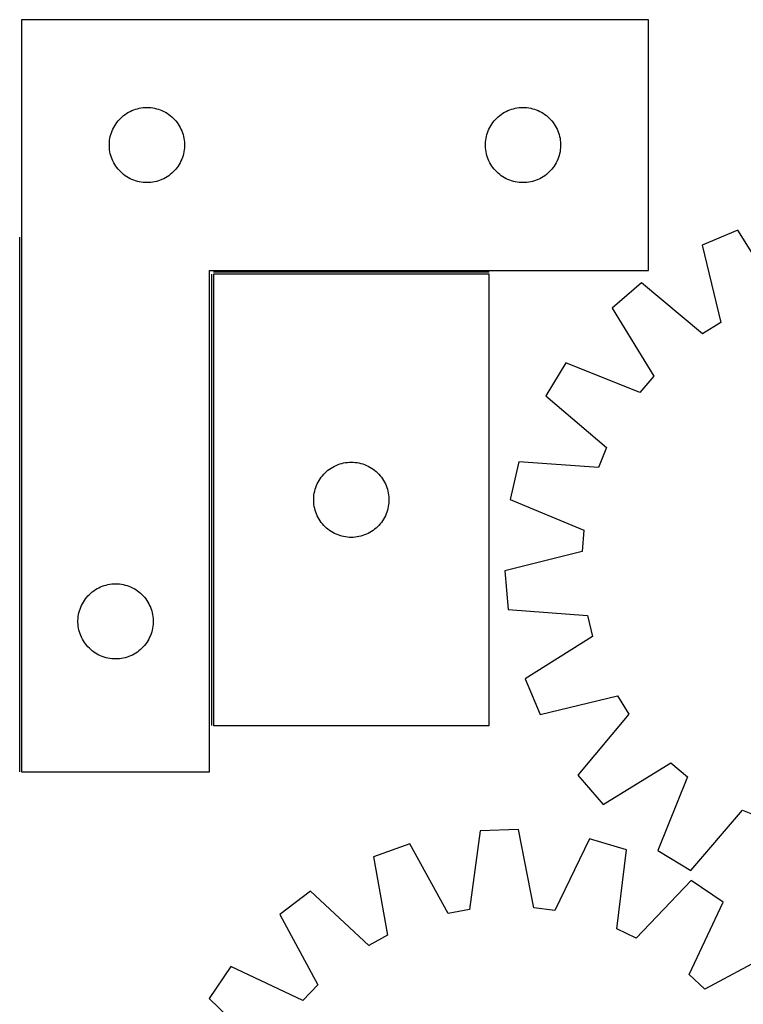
# Model space of a CAD drawing. Header units: millimetres. Extents: x 7 to 1493, y 7 to 2993.
# Tile 14 of 15: x 871 to 1160, y 2600 to 2993. Entities that reach past the tile are written whole.
import ezdxf

# ---------------------------------------------------------------- set-up
doc = ezdxf.new("R2010")
doc.units = ezdxf.units.MM
doc.layers.add('COMMON', color=5, linetype='CONTINUOUS', true_color=0x0000ff)
doc.layers.add('CUT', color=7, linetype='CONTINUOUS', true_color=0x000000)

msp = doc.modelspace()

# ---------------------------------------------------------------- linework, layer by layer
at = {"layer": 'COMMON'}
for p, q in [((870.896566, 2692.8218), (870.896566, 2906.022736)), ((947.396566, 2891.321799), (947.396566, 2711.321799)), ((1058.146567, 2892.0718), (948.146567, 2892.0718))]:
    msp.add_line(p, q, dxfattribs=at)
at = {"layer": 'CUT'}
for p, q in [((871.646566, 2992.8218), (871.646566, 2692.8218)), ((1121.646566, 2992.8218), (871.646566, 2992.8218)), ((1121.646566, 2892.8218), (1121.646566, 2992.8218)), ((917.084844, 2957.111331), (917.826499, 2957.327216)), ((917.826499, 2957.327216), (918.578285, 2957.504635)), ((918.578285, 2957.504635), (919.338208, 2957.643119)), ((919.338208, 2957.643119), (920.104251, 2957.742298)), ((920.104251, 2957.742298), (920.874385, 2957.801912)), ((920.874385, 2957.801912), (921.646566, 2957.8218)), ((921.646566, 2957.8218), (922.418748, 2957.801912)), ((922.418748, 2957.801912), (923.188881, 2957.742298)), ((923.188881, 2957.742298), (923.954925, 2957.643119)), ((923.954925, 2957.643119), (924.714847, 2957.504635)), ((924.714847, 2957.504635), (925.466633, 2957.327216)), ((925.466633, 2957.327216), (926.208289, 2957.111331)), ((1067.084844, 2957.111331), (1067.826499, 2957.327216)), ((1067.826499, 2957.327216), (1068.578285, 2957.504635)), ((1068.578285, 2957.504635), (1069.338208, 2957.643119)), ((1069.338208, 2957.643119), (1070.104251, 2957.742298)), ((1070.104251, 2957.742298), (1070.874385, 2957.801912)), ((1070.874385, 2957.801912), (1071.646566, 2957.8218)), ((1071.646566, 2957.8218), (1072.418748, 2957.801912)), ((1072.418748, 2957.801912), (1073.188881, 2957.742298)), ((1073.188881, 2957.742298), (1073.954925, 2957.643119)), ((1073.954925, 2957.643119), (1074.714847, 2957.504635)), ((1074.714847, 2957.504635), (1075.466633, 2957.327216)), ((1075.466633, 2957.327216), (1076.208289, 2957.111331)), ((910.638286, 2953.0109), (911.177404, 2953.564083)), ((911.177404, 2953.564083), (911.744284, 2954.088779)), ((911.744284, 2954.088779), (912.337424, 2954.583597)), ((912.337424, 2954.583597), (912.95525, 2955.047225)), ((912.95525, 2955.047225), (913.596123, 2955.478434)), ((913.596123, 2955.478434), (914.258345, 2955.876079)), ((914.258345, 2955.876079), (914.940159, 2956.239106)), ((914.940159, 2956.239106), (915.639758, 2956.566554)), ((915.639758, 2956.566554), (916.355285, 2956.857552)), ((916.355285, 2956.857552), (917.084844, 2957.111331)), ((926.208289, 2957.111331), (926.937848, 2956.857552)), ((926.937848, 2956.857552), (927.653375, 2956.566554)), ((927.653375, 2956.566554), (928.352973, 2956.239106)), ((928.352973, 2956.239106), (929.034787, 2955.876079)), ((929.034787, 2955.876079), (929.697009, 2955.478434)), ((929.697009, 2955.478434), (930.337883, 2955.047225)), ((930.337883, 2955.047225), (930.955708, 2954.583597)), ((930.955708, 2954.583597), (931.548848, 2954.088779)), ((931.548848, 2954.088779), (932.115729, 2953.564083)), ((932.115729, 2953.564083), (932.654847, 2953.0109)), ((1060.638286, 2953.0109), (1061.177404, 2953.564083)), ((1061.177404, 2953.564083), (1061.744284, 2954.088779)), ((1061.744284, 2954.088779), (1062.337424, 2954.583597)), ((1062.337424, 2954.583597), (1062.95525, 2955.047225)), ((1062.95525, 2955.047225), (1063.596123, 2955.478434)), ((1063.596123, 2955.478434), (1064.258345, 2955.876079)), ((1064.258345, 2955.876079), (1064.940159, 2956.239106)), ((1064.940159, 2956.239106), (1065.639758, 2956.566554)), ((1065.639758, 2956.566554), (1066.355285, 2956.857552)), ((1066.355285, 2956.857552), (1067.084844, 2957.111331)), ((1076.208289, 2957.111331), (1076.937848, 2956.857552)), ((1076.937848, 2956.857552), (1077.653375, 2956.566554)), ((1077.653375, 2956.566554), (1078.352973, 2956.239106)), ((1078.352973, 2956.239106), (1079.034787, 2955.876079)), ((1079.034787, 2955.876079), (1079.697009, 2955.478434)), ((1079.697009, 2955.478434), (1080.337883, 2955.047225)), ((1080.337883, 2955.047225), (1080.955708, 2954.583597)), ((1080.955708, 2954.583597), (1081.548848, 2954.088779)), ((1081.548848, 2954.088779), (1082.115729, 2953.564083)), ((1082.115729, 2953.564083), (1082.654847, 2953.0109)), ((908.061032, 2949.180516), (908.406384, 2949.871451)), ((908.406384, 2949.871451), (908.786847, 2950.543692)), ((908.786847, 2950.543692), (909.201411, 2951.195456)), ((909.201411, 2951.195456), (909.648978, 2951.825014)), ((909.648978, 2951.825014), (910.12836, 2952.430698)), ((910.12836, 2952.430698), (910.638286, 2953.0109)), ((932.654847, 2953.0109), (933.164773, 2952.430698)), ((933.164773, 2952.430698), (933.644155, 2951.825014)), ((933.644155, 2951.825014), (934.091721, 2951.195456)), ((934.091721, 2951.195456), (934.506286, 2950.543692)), ((934.506286, 2950.543692), (934.886748, 2949.871451)), ((934.886748, 2949.871451), (935.2321, 2949.180516)), ((1058.061032, 2949.180516), (1058.406384, 2949.871451)), ((1058.406384, 2949.871451), (1058.786847, 2950.543692)), ((1058.786847, 2950.543692), (1059.201411, 2951.195456)), ((1059.201411, 2951.195456), (1059.648978, 2951.825014)), ((1059.648978, 2951.825014), (1060.12836, 2952.430698)), ((1060.12836, 2952.430698), (1060.638286, 2953.0109)), ((1082.654847, 2953.0109), (1083.164773, 2952.430698)), ((1083.164773, 2952.430698), (1083.644155, 2951.825014)), ((1083.644155, 2951.825014), (1084.091721, 2951.195456)), ((1084.091721, 2951.195456), (1084.506286, 2950.543692)), ((1084.506286, 2950.543692), (1084.886748, 2949.871451)), ((1084.886748, 2949.871451), (1085.2321, 2949.180516)), ((906.889597, 2945.511012), (907.047601, 2946.267116)), ((907.047601, 2946.267116), (907.244318, 2947.014085)), ((907.244318, 2947.014085), (907.479228, 2947.749936)), ((907.479228, 2947.749936), (907.751707, 2948.472719)), ((907.751707, 2948.472719), (908.061032, 2949.180516)), ((935.2321, 2949.180516), (935.541426, 2948.472719)), ((935.541426, 2948.472719), (935.813905, 2947.749936)), ((935.813905, 2947.749936), (936.048814, 2947.014085)), ((936.048814, 2947.014085), (936.245532, 2946.267116)), ((936.245532, 2946.267116), (936.403536, 2945.511012)), ((1056.889597, 2945.511012), (1057.047601, 2946.267116)), ((1057.047601, 2946.267116), (1057.244318, 2947.014085)), ((1057.244318, 2947.014085), (1057.479228, 2947.749936)), ((1057.479228, 2947.749936), (1057.751707, 2948.472719)), ((1057.751707, 2948.472719), (1058.061032, 2949.180516)), ((1085.2321, 2949.180516), (1085.541426, 2948.472719)), ((1085.541426, 2948.472719), (1085.813905, 2947.749936)), ((1085.813905, 2947.749936), (1086.048814, 2947.014085)), ((1086.048814, 2947.014085), (1086.245532, 2946.267116)), ((1086.245532, 2946.267116), (1086.403536, 2945.511012)), ((906.651539, 2943.208019), (906.691303, 2943.979432)), ((906.651539, 2942.435582), (906.651539, 2943.208019)), ((906.691303, 2941.664168), (906.651539, 2942.435582)), ((906.691303, 2943.979432), (906.770726, 2944.747776)), ((906.770726, 2940.895825), (906.691303, 2941.664168)), ((906.770726, 2944.747776), (906.889597, 2945.511012)), ((936.403536, 2945.511012), (936.522406, 2944.747776)), ((936.522406, 2944.747776), (936.601829, 2943.979432)), ((936.601829, 2941.664168), (936.522406, 2940.895825)), ((936.601829, 2943.979432), (936.641593, 2943.208019)), ((936.641593, 2942.435582), (936.601829, 2941.664168)), ((936.641593, 2943.208019), (936.641593, 2942.435582)), ((1056.651539, 2943.208019), (1056.691303, 2943.979432)), ((1056.651539, 2942.435582), (1056.651539, 2943.208019)), ((1056.691303, 2941.664168), (1056.651539, 2942.435582)), ((1056.691303, 2943.979432), (1056.770726, 2944.747776)), ((1056.770726, 2940.895825), (1056.691303, 2941.664168)), ((1056.770726, 2944.747776), (1056.889597, 2945.511012)), ((1086.403536, 2945.511012), (1086.522406, 2944.747776)), ((1086.522406, 2944.747776), (1086.601829, 2943.979432)), ((1086.601829, 2941.664168), (1086.522406, 2940.895825)), ((1086.601829, 2943.979432), (1086.641593, 2943.208019)), ((1086.641593, 2942.435582), (1086.601829, 2941.664168)), ((1086.641593, 2943.208019), (1086.641593, 2942.435582)), ((906.889597, 2940.132589), (906.770726, 2940.895825)), ((907.047601, 2939.376484), (906.889597, 2940.132589)), ((907.244318, 2938.629516), (907.047601, 2939.376484)), ((907.479228, 2937.893664), (907.244318, 2938.629516)), ((907.751707, 2937.170882), (907.479228, 2937.893664)), ((935.813905, 2937.893664), (935.541426, 2937.170882)), ((936.048814, 2938.629516), (935.813905, 2937.893664)), ((936.245532, 2939.376484), (936.048814, 2938.629516)), ((936.403536, 2940.132589), (936.245532, 2939.376484)), ((936.522406, 2940.895825), (936.403536, 2940.132589)), ((1056.889597, 2940.132589), (1056.770726, 2940.895825)), ((1057.047601, 2939.376484), (1056.889597, 2940.132589)), ((1057.244318, 2938.629516), (1057.047601, 2939.376484)), ((1057.479228, 2937.893664), (1057.244318, 2938.629516)), ((1057.751707, 2937.170882), (1057.479228, 2937.893664)), ((1085.813905, 2937.893664), (1085.541426, 2937.170882)), ((1086.048814, 2938.629516), (1085.813905, 2937.893664)), ((1086.245532, 2939.376484), (1086.048814, 2938.629516)), ((1086.403536, 2940.132589), (1086.245532, 2939.376484)), ((1086.522406, 2940.895825), (1086.403536, 2940.132589)), ((908.061032, 2936.463084), (907.751707, 2937.170882)), ((908.406384, 2935.772149), (908.061032, 2936.463084)), ((908.786847, 2935.099908), (908.406384, 2935.772149)), ((909.201411, 2934.448144), (908.786847, 2935.099908)), ((909.648978, 2933.818586), (909.201411, 2934.448144)), ((910.12836, 2933.212903), (909.648978, 2933.818586)), ((933.644155, 2933.818586), (933.164773, 2933.212903)), ((934.091721, 2934.448144), (933.644155, 2933.818586)), ((934.506286, 2935.099908), (934.091721, 2934.448144)), ((934.886748, 2935.772149), (934.506286, 2935.099908)), ((935.2321, 2936.463084), (934.886748, 2935.772149)), ((935.541426, 2937.170882), (935.2321, 2936.463084)), ((1058.061032, 2936.463084), (1057.751707, 2937.170882)), ((1058.406384, 2935.772149), (1058.061032, 2936.463084)), ((1058.786847, 2935.099908), (1058.406384, 2935.772149)), ((1059.201411, 2934.448144), (1058.786847, 2935.099908)), ((1059.648978, 2933.818586), (1059.201411, 2934.448144)), ((1060.12836, 2933.212903), (1059.648978, 2933.818586)), ((1083.644155, 2933.818586), (1083.164773, 2933.212903)), ((1084.091721, 2934.448144), (1083.644155, 2933.818586)), ((1084.506286, 2935.099908), (1084.091721, 2934.448144)), ((1084.886748, 2935.772149), (1084.506286, 2935.099908)), ((1085.2321, 2936.463084), (1084.886748, 2935.772149)), ((1085.541426, 2937.170882), (1085.2321, 2936.463084)), ((910.638286, 2932.6327), (910.12836, 2933.212903)), ((911.177404, 2932.079517), (910.638286, 2932.6327)), ((911.744284, 2931.554821), (911.177404, 2932.079517)), ((912.337424, 2931.060003), (911.744284, 2931.554821)), ((912.95525, 2930.596375), (912.337424, 2931.060003)), ((913.596123, 2930.165167), (912.95525, 2930.596375)), ((914.258345, 2929.767522), (913.596123, 2930.165167)), ((929.697009, 2930.165167), (929.034787, 2929.767522)), ((930.337883, 2930.596375), (929.697009, 2930.165167)), ((930.955708, 2931.060003), (930.337883, 2930.596375)), ((931.548848, 2931.554821), (930.955708, 2931.060003)), ((932.115729, 2932.079517), (931.548848, 2931.554821)), ((932.654847, 2932.6327), (932.115729, 2932.079517)), ((933.164773, 2933.212903), (932.654847, 2932.6327)), ((1060.638286, 2932.6327), (1060.12836, 2933.212903)), ((1061.177404, 2932.079517), (1060.638286, 2932.6327)), ((1061.744284, 2931.554821), (1061.177404, 2932.079517)), ((1062.337424, 2931.060003), (1061.744284, 2931.554821)), ((1062.95525, 2930.596375), (1062.337424, 2931.060003)), ((1063.596123, 2930.165167), (1062.95525, 2930.596375)), ((1064.258345, 2929.767522), (1063.596123, 2930.165167)), ((1079.697009, 2930.165167), (1079.034787, 2929.767522)), ((1080.337883, 2930.596375), (1079.697009, 2930.165167)), ((1080.955708, 2931.060003), (1080.337883, 2930.596375)), ((1081.548848, 2931.554821), (1080.955708, 2931.060003)), ((1082.115729, 2932.079517), (1081.548848, 2931.554821)), ((1082.654847, 2932.6327), (1082.115729, 2932.079517)), ((1083.164773, 2933.212903), (1082.654847, 2932.6327)), ((914.940159, 2929.404494), (914.258345, 2929.767522)), ((915.639758, 2929.077047), (914.940159, 2929.404494)), ((916.355285, 2928.786048), (915.639758, 2929.077047)), ((917.084844, 2928.532269), (916.355285, 2928.786048)), ((917.826499, 2928.316384), (917.084844, 2928.532269)), ((918.578285, 2928.138965), (917.826499, 2928.316384)), ((919.338208, 2928.000482), (918.578285, 2928.138965)), ((920.104251, 2927.901302), (919.338208, 2928.000482)), ((920.874385, 2927.841689), (920.104251, 2927.901302)), ((921.646566, 2927.8218), (920.874385, 2927.841689)), ((922.418748, 2927.841689), (921.646566, 2927.8218)), ((923.188881, 2927.901302), (922.418748, 2927.841689)), ((923.954925, 2928.000482), (923.188881, 2927.901302)), ((924.714847, 2928.138965), (923.954925, 2928.000482)), ((925.466633, 2928.316384), (924.714847, 2928.138965)), ((926.208289, 2928.532269), (925.466633, 2928.316384)), ((926.937848, 2928.786048), (926.208289, 2928.532269)), ((927.653375, 2929.077047), (926.937848, 2928.786048)), ((928.352973, 2929.404494), (927.653375, 2929.077047)), ((929.034787, 2929.767522), (928.352973, 2929.404494)), ((1064.940159, 2929.404494), (1064.258345, 2929.767522)), ((1065.639758, 2929.077047), (1064.940159, 2929.404494)), ((1066.355285, 2928.786048), (1065.639758, 2929.077047)), ((1067.084844, 2928.532269), (1066.355285, 2928.786048)), ((1067.826499, 2928.316384), (1067.084844, 2928.532269)), ((1068.578285, 2928.138965), (1067.826499, 2928.316384)), ((1069.338208, 2928.000482), (1068.578285, 2928.138965)), ((1070.104251, 2927.901302), (1069.338208, 2928.000482)), ((1070.874385, 2927.841689), (1070.104251, 2927.901302)), ((1071.646566, 2927.8218), (1070.874385, 2927.841689)), ((1072.418748, 2927.841689), (1071.646566, 2927.8218)), ((1073.188881, 2927.901302), (1072.418748, 2927.841689)), ((1073.954925, 2928.000482), (1073.188881, 2927.901302)), ((1074.714847, 2928.138965), (1073.954925, 2928.000482)), ((1075.466633, 2928.316384), (1074.714847, 2928.138965)), ((1076.208289, 2928.532269), (1075.466633, 2928.316384)), ((1076.937848, 2928.786048), (1076.208289, 2928.532269)), ((1077.653375, 2929.077047), (1076.937848, 2928.786048)), ((1078.352973, 2929.404494), (1077.653375, 2929.077047)), ((1079.034787, 2929.767522), (1078.352973, 2929.404494)), ((1157.27228, 2908.84184), (1143.088941, 2902.878331)), ((1174.161611, 2881.939698), (1157.27228, 2908.84184)), ((1143.088941, 2902.878331), (1150.498053, 2871.990149)), ((946.646566, 2692.8218), (946.646566, 2892.8218)), ((946.646566, 2892.8218), (1121.646566, 2892.8218)), ((948.146567, 2891.321799), (948.146567, 2711.321799)), ((1058.146567, 2891.321799), (948.146567, 2891.321799)), ((1058.146567, 2711.321799), (1058.146567, 2891.321799)), ((1118.835227, 2887.837612), (1107.188896, 2877.783086)), ((1143.211155, 2867.471246), (1118.835227, 2887.837612)), ((1107.188896, 2877.783086), (1123.780354, 2850.696221)), ((1150.498053, 2871.990149), (1143.211155, 2867.471246)), ((1088.770081, 2855.983703), (1080.800781, 2842.822365)), ((1118.24652, 2844.146713), (1088.770081, 2855.983703)), ((1123.780354, 2850.696221), (1118.24652, 2844.146713)), ((1080.800781, 2842.822365), (1104.950497, 2822.188268)), ((1104.950497, 2822.188268), (1101.711418, 2814.249268)), ((999.3265, 2815.827215), (1000.078286, 2816.004634)), ((1000.078286, 2816.004634), (1000.838209, 2816.143118)), ((1000.838209, 2816.143118), (1001.604252, 2816.242297)), ((1001.604252, 2816.242297), (1002.374386, 2816.301911)), ((1002.374386, 2816.301911), (1003.146567, 2816.321799)), ((1003.146567, 2816.321799), (1003.918749, 2816.301911)), ((1003.918749, 2816.301911), (1004.688882, 2816.242297)), ((1004.688882, 2816.242297), (1005.454926, 2816.143118)), ((1005.454926, 2816.143118), (1006.214848, 2816.004634)), ((1006.214848, 2816.004634), (1006.966634, 2815.827215)), ((1070.019828, 2816.398193), (1066.50765, 2801.418369)), ((1101.711418, 2814.249268), (1070.019828, 2816.398193)), ((992.138287, 2811.510899), (992.677405, 2812.064082)), ((992.677405, 2812.064082), (993.244285, 2812.588778)), ((993.244285, 2812.588778), (993.837425, 2813.083596)), ((993.837425, 2813.083596), (994.455251, 2813.547224)), ((994.455251, 2813.547224), (995.096124, 2813.978433)), ((995.096124, 2813.978433), (995.758346, 2814.376078)), ((995.758346, 2814.376078), (996.44016, 2814.739105)), ((996.44016, 2814.739105), (997.139759, 2815.066553)), ((997.139759, 2815.066553), (997.855286, 2815.357551)), ((997.855286, 2815.357551), (998.584845, 2815.61133)), ((998.584845, 2815.61133), (999.3265, 2815.827215)), ((1006.966634, 2815.827215), (1007.70829, 2815.61133)), ((1007.70829, 2815.61133), (1008.437849, 2815.357551)), ((1008.437849, 2815.357551), (1009.153376, 2815.066553)), ((1009.153376, 2815.066553), (1009.852974, 2814.739105)), ((1009.852974, 2814.739105), (1010.534788, 2814.376078)), ((1010.534788, 2814.376078), (1011.19701, 2813.978433)), ((1011.19701, 2813.978433), (1011.837884, 2813.547224)), ((1011.837884, 2813.547224), (1012.455709, 2813.083596)), ((1012.455709, 2813.083596), (1013.048849, 2812.588778)), ((1013.048849, 2812.588778), (1013.61573, 2812.064082)), ((1013.61573, 2812.064082), (1014.154848, 2811.510899)), ((989.561033, 2807.680515), (989.906385, 2808.37145)), ((989.906385, 2808.37145), (990.286848, 2809.043691)), ((990.286848, 2809.043691), (990.701412, 2809.695455)), ((990.701412, 2809.695455), (991.148979, 2810.325013)), ((991.148979, 2810.325013), (991.628361, 2810.930697)), ((991.628361, 2810.930697), (992.138287, 2811.510899)), ((1014.154848, 2811.510899), (1014.664774, 2810.930697)), ((1014.664774, 2810.930697), (1015.144156, 2810.325013)), ((1015.144156, 2810.325013), (1015.591722, 2809.695455)), ((1015.591722, 2809.695455), (1016.006287, 2809.043691)), ((1016.006287, 2809.043691), (1016.386749, 2808.37145)), ((1016.386749, 2808.37145), (1016.732101, 2807.680515)), ((988.389598, 2804.011011), (988.547602, 2804.767115)), ((988.547602, 2804.767115), (988.744319, 2805.514084)), ((988.744319, 2805.514084), (988.979229, 2806.249935)), ((988.979229, 2806.249935), (989.251708, 2806.972718)), ((989.251708, 2806.972718), (989.561033, 2807.680515)), ((1016.732101, 2807.680515), (1017.041427, 2806.972718)), ((1017.041427, 2806.972718), (1017.313906, 2806.249935)), ((1017.313906, 2806.249935), (1017.548815, 2805.514084)), ((1017.548815, 2805.514084), (1017.745533, 2804.767115)), ((1017.745533, 2804.767115), (1017.903537, 2804.011011)), ((988.15154, 2801.708018), (988.191304, 2802.479431)), ((988.15154, 2800.935581), (988.15154, 2801.708018)), ((988.191304, 2800.164167), (988.15154, 2800.935581)), ((988.191304, 2802.479431), (988.270727, 2803.247775)), ((988.270727, 2803.247775), (988.389598, 2804.011011)), ((1017.903537, 2804.011011), (1018.022407, 2803.247775)), ((1018.022407, 2803.247775), (1018.10183, 2802.479431)), ((1018.10183, 2802.479431), (1018.141594, 2801.708018)), ((1018.141594, 2800.935581), (1018.10183, 2800.164167)), ((1018.141594, 2801.708018), (1018.141594, 2800.935581)), ((1066.50765, 2801.418369), (1095.851681, 2789.256849)), ((988.270727, 2799.395824), (988.191304, 2800.164167)), ((988.389598, 2798.632588), (988.270727, 2799.395824)), ((988.547602, 2797.876483), (988.389598, 2798.632588)), ((988.744319, 2797.129515), (988.547602, 2797.876483)), ((988.979229, 2796.393663), (988.744319, 2797.129515)), ((989.251708, 2795.670881), (988.979229, 2796.393663)), ((1017.313906, 2796.393663), (1017.041427, 2795.670881)), ((1017.548815, 2797.129515), (1017.313906, 2796.393663)), ((1017.745533, 2797.876483), (1017.548815, 2797.129515)), ((1017.903537, 2798.632588), (1017.745533, 2797.876483)), ((1018.022407, 2799.395824), (1017.903537, 2798.632588)), ((1018.10183, 2800.164167), (1018.022407, 2799.395824)), ((989.561033, 2794.963083), (989.251708, 2795.670881)), ((989.906385, 2794.272148), (989.561033, 2794.963083)), ((990.286848, 2793.599907), (989.906385, 2794.272148)), ((990.701412, 2792.948143), (990.286848, 2793.599907)), ((991.148979, 2792.318585), (990.701412, 2792.948143)), ((1015.591722, 2792.948143), (1015.144156, 2792.318585)), ((1016.006287, 2793.599907), (1015.591722, 2792.948143)), ((1016.386749, 2794.272148), (1016.006287, 2793.599907)), ((1016.732101, 2794.963083), (1016.386749, 2794.272148)), ((1017.041427, 2795.670881), (1016.732101, 2794.963083)), ((991.628361, 2791.712902), (991.148979, 2792.318585)), ((992.138287, 2791.132699), (991.628361, 2791.712902)), ((992.677405, 2790.579516), (992.138287, 2791.132699)), ((993.244285, 2790.05482), (992.677405, 2790.579516)), ((993.837425, 2789.560002), (993.244285, 2790.05482)), ((994.455251, 2789.096374), (993.837425, 2789.560002)), ((995.096124, 2788.665166), (994.455251, 2789.096374)), ((995.758346, 2788.267521), (995.096124, 2788.665166)), ((1011.19701, 2788.665166), (1010.534788, 2788.267521)), ((1011.837884, 2789.096374), (1011.19701, 2788.665166)), ((1012.455709, 2789.560002), (1011.837884, 2789.096374)), ((1013.048849, 2790.05482), (1012.455709, 2789.560002)), ((1013.61573, 2790.579516), (1013.048849, 2790.05482)), ((1014.154848, 2791.132699), (1013.61573, 2790.579516)), ((1014.664774, 2791.712902), (1014.154848, 2791.132699)), ((1015.144156, 2792.318585), (1014.664774, 2791.712902)), ((1095.851681, 2789.256849), (1095.22442, 2780.70548)), ((996.44016, 2787.904493), (995.758346, 2788.267521)), ((997.139759, 2787.577046), (996.44016, 2787.904493)), ((997.855286, 2787.286047), (997.139759, 2787.577046)), ((998.584845, 2787.032268), (997.855286, 2787.286047)), ((999.3265, 2786.816383), (998.584845, 2787.032268)), ((1000.078286, 2786.638964), (999.3265, 2786.816383)), ((1000.838209, 2786.500481), (1000.078286, 2786.638964)), ((1001.604252, 2786.401301), (1000.838209, 2786.500481)), ((1002.374386, 2786.341688), (1001.604252, 2786.401301)), ((1003.146567, 2786.321799), (1002.374386, 2786.341688)), ((1003.918749, 2786.341688), (1003.146567, 2786.321799)), ((1004.688882, 2786.401301), (1003.918749, 2786.341688)), ((1005.454926, 2786.500481), (1004.688882, 2786.401301)), ((1006.214848, 2786.638964), (1005.454926, 2786.500481)), ((1006.966634, 2786.816383), (1006.214848, 2786.638964)), ((1007.70829, 2787.032268), (1006.966634, 2786.816383)), ((1008.437849, 2787.286047), (1007.70829, 2787.032268)), ((1009.153376, 2787.577046), (1008.437849, 2787.286047)), ((1009.852974, 2787.904493), (1009.153376, 2787.577046)), ((1010.534788, 2788.267521), (1009.852974, 2787.904493)), ((1095.22442, 2780.70548), (1064.419872, 2772.95599)), ((1064.419872, 2772.95599), (1065.708613, 2757.624007)), ((899.837424, 2764.583597), (900.45525, 2765.047225)), ((900.45525, 2765.047225), (901.096123, 2765.478434)), ((901.096123, 2765.478434), (901.758345, 2765.876079)), ((901.758345, 2765.876079), (902.440159, 2766.239106)), ((902.440159, 2766.239106), (903.139758, 2766.566554)), ((903.139758, 2766.566554), (903.855285, 2766.857552)), ((903.855285, 2766.857552), (904.584844, 2767.111331)), ((904.584844, 2767.111331), (905.326499, 2767.327216)), ((905.326499, 2767.327216), (906.078285, 2767.504635)), ((906.078285, 2767.504635), (906.838208, 2767.643119)), ((906.838208, 2767.643119), (907.604251, 2767.742298)), ((907.604251, 2767.742298), (908.374385, 2767.801912)), ((908.374385, 2767.801912), (909.146566, 2767.8218)), ((909.146566, 2767.8218), (909.918748, 2767.801912)), ((909.918748, 2767.801912), (910.688881, 2767.742298)), ((910.688881, 2767.742298), (911.454925, 2767.643119)), ((911.454925, 2767.643119), (912.214847, 2767.504635)), ((912.214847, 2767.504635), (912.966633, 2767.327216)), ((912.966633, 2767.327216), (913.708289, 2767.111331)), ((913.708289, 2767.111331), (914.437848, 2766.857552)), ((914.437848, 2766.857552), (915.153375, 2766.566554)), ((915.153375, 2766.566554), (915.852973, 2766.239106)), ((915.852973, 2766.239106), (916.534787, 2765.876079)), ((916.534787, 2765.876079), (917.197009, 2765.478434)), ((917.197009, 2765.478434), (917.837883, 2765.047225)), ((917.837883, 2765.047225), (918.455708, 2764.583597)), ((896.286847, 2760.543692), (896.701411, 2761.195456)), ((896.701411, 2761.195456), (897.148978, 2761.825014)), ((897.148978, 2761.825014), (897.62836, 2762.430698)), ((897.62836, 2762.430698), (898.138286, 2763.0109)), ((898.138286, 2763.0109), (898.677404, 2763.564083)), ((898.677404, 2763.564083), (899.244284, 2764.088779)), ((899.244284, 2764.088779), (899.837424, 2764.583597)), ((918.455708, 2764.583597), (919.048848, 2764.088779)), ((919.048848, 2764.088779), (919.615729, 2763.564083)), ((919.615729, 2763.564083), (920.154847, 2763.0109)), ((920.154847, 2763.0109), (920.664773, 2762.430698)), ((920.664773, 2762.430698), (921.144155, 2761.825014)), ((921.144155, 2761.825014), (921.591721, 2761.195456)), ((921.591721, 2761.195456), (922.006286, 2760.543692)), ((894.547601, 2756.267116), (894.744318, 2757.014085)), ((894.744318, 2757.014085), (894.979228, 2757.749936)), ((894.979228, 2757.749936), (895.251707, 2758.472719)), ((895.251707, 2758.472719), (895.561032, 2759.180516)), ((895.561032, 2759.180516), (895.906384, 2759.871451)), ((895.906384, 2759.871451), (896.286847, 2760.543692)), ((922.006286, 2760.543692), (922.386748, 2759.871451)), ((922.386748, 2759.871451), (922.7321, 2759.180516)), ((922.7321, 2759.180516), (923.041426, 2758.472719)), ((923.041426, 2758.472719), (923.313905, 2757.749936)), ((923.313905, 2757.749936), (923.548814, 2757.014085)), ((923.548814, 2757.014085), (923.745532, 2756.267116)), ((1065.708613, 2757.624007), (1097.374562, 2755.125519)), ((894.151539, 2753.208019), (894.191303, 2753.979432)), ((894.151539, 2752.435582), (894.151539, 2753.208019)), ((894.191303, 2753.979432), (894.270726, 2754.747776)), ((894.270726, 2754.747776), (894.389597, 2755.511012)), ((894.389597, 2755.511012), (894.547601, 2756.267116)), ((923.745532, 2756.267116), (923.903536, 2755.511012)), ((923.903536, 2755.511012), (924.022406, 2754.747776)), ((924.022406, 2754.747776), (924.101829, 2753.979432)), ((924.101829, 2753.979432), (924.141593, 2753.208019)), ((924.141593, 2753.208019), (924.141593, 2752.435582)), ((1097.374562, 2755.125519), (1099.420519, 2746.798849)), ((894.191303, 2751.664168), (894.151539, 2752.435582)), ((894.270726, 2750.895825), (894.191303, 2751.664168)), ((894.389597, 2750.132589), (894.270726, 2750.895825)), ((894.547601, 2749.376484), (894.389597, 2750.132589)), ((894.744318, 2748.629516), (894.547601, 2749.376484)), ((923.745532, 2749.376484), (923.548814, 2748.629516)), ((923.903536, 2750.132589), (923.745532, 2749.376484)), ((924.022406, 2750.895825), (923.903536, 2750.132589)), ((924.101829, 2751.664168), (924.022406, 2750.895825)), ((924.141593, 2752.435582), (924.101829, 2751.664168)), ((894.979228, 2747.893664), (894.744318, 2748.629516)), ((895.251707, 2747.170882), (894.979228, 2747.893664)), ((895.561032, 2746.463084), (895.251707, 2747.170882)), ((895.906384, 2745.772149), (895.561032, 2746.463084)), ((896.286847, 2745.099908), (895.906384, 2745.772149)), ((922.386748, 2745.772149), (922.006286, 2745.099908)), ((922.7321, 2746.463084), (922.386748, 2745.772149)), ((923.041426, 2747.170882), (922.7321, 2746.463084)), ((923.313905, 2747.893664), (923.041426, 2747.170882)), ((923.548814, 2748.629516), (923.313905, 2747.893664)), ((1099.420519, 2746.798849), (1072.518377, 2729.909517)), ((896.701411, 2744.448144), (896.286847, 2745.099908)), ((897.148978, 2743.818586), (896.701411, 2744.448144)), ((897.62836, 2743.212903), (897.148978, 2743.818586)), ((898.138286, 2742.6327), (897.62836, 2743.212903)), ((898.677404, 2742.079517), (898.138286, 2742.6327)), ((899.244284, 2741.554821), (898.677404, 2742.079517)), ((899.837424, 2741.060003), (899.244284, 2741.554821)), ((919.048848, 2741.554821), (918.455708, 2741.060003)), ((919.615729, 2742.079517), (919.048848, 2741.554821)), ((920.154847, 2742.6327), (919.615729, 2742.079517)), ((920.664773, 2743.212903), (920.154847, 2742.6327)), ((921.144155, 2743.818586), (920.664773, 2743.212903)), ((921.591721, 2744.448144), (921.144155, 2743.818586)), ((922.006286, 2745.099908), (921.591721, 2744.448144)), ((900.45525, 2740.596375), (899.837424, 2741.060003)), ((901.096123, 2740.165167), (900.45525, 2740.596375)), ((901.758345, 2739.767522), (901.096123, 2740.165167)), ((902.440159, 2739.404494), (901.758345, 2739.767522)), ((903.139758, 2739.077047), (902.440159, 2739.404494)), ((903.855285, 2738.786048), (903.139758, 2739.077047)), ((904.584844, 2738.532269), (903.855285, 2738.786048)), ((905.326499, 2738.316384), (904.584844, 2738.532269)), ((906.078285, 2738.138965), (905.326499, 2738.316384)), ((906.838208, 2738.000482), (906.078285, 2738.138965)), ((907.604251, 2737.901302), (906.838208, 2738.000482)), ((908.374385, 2737.841689), (907.604251, 2737.901302)), ((909.146566, 2737.8218), (908.374385, 2737.841689)), ((909.918748, 2737.841689), (909.146566, 2737.8218)), ((910.688881, 2737.901302), (909.918748, 2737.841689)), ((911.454925, 2738.000482), (910.688881, 2737.901302)), ((912.214847, 2738.138965), (911.454925, 2738.000482)), ((912.966633, 2738.316384), (912.214847, 2738.138965)), ((913.708289, 2738.532269), (912.966633, 2738.316384)), ((914.437848, 2738.786048), (913.708289, 2738.532269)), ((915.153375, 2739.077047), (914.437848, 2738.786048)), ((915.852973, 2739.404494), (915.153375, 2739.077047)), ((916.534787, 2739.767522), (915.852973, 2739.404494)), ((917.197009, 2740.165167), (916.534787, 2739.767522)), ((917.837883, 2740.596375), (917.197009, 2740.165167)), ((918.455708, 2741.060003), (917.837883, 2740.596375)), ((1072.518377, 2729.909517), (1078.481885, 2715.726178)), ((1078.481885, 2715.726178), (1109.370068, 2723.135291)), ((1109.370068, 2723.135291), (1113.888971, 2715.848393)), ((1113.888971, 2715.848393), (1093.522604, 2691.472465)), ((948.146567, 2711.321799), (1058.146567, 2711.321799)), ((1103.577131, 2679.826133), (1130.663996, 2696.417591)), ((1130.663996, 2696.417591), (1137.213504, 2690.883758)), ((871.646566, 2692.8218), (946.646566, 2692.8218)), ((1093.522604, 2691.472465), (1103.577131, 2679.826133)), ((1137.213504, 2690.883758), (1125.376514, 2661.407319)), ((1138.537851, 2653.438019), (1159.171948, 2677.587735)), ((1159.171948, 2677.587735), (1167.110949, 2674.348655)), ((1054.503761, 2669.323232), (1050.236948, 2637.846748)), ((1069.88384, 2669.751872), (1054.503761, 2669.323232)), ((1075.897152, 2638.561892), (1069.88384, 2669.751872)), ((1026.45159, 2664.075232), (1011.956723, 2658.914866)), ((1041.808824, 2636.270015), (1026.45159, 2664.075232)), ((1098.184761, 2666.074419), (1084.400012, 2637.457021)), ((1112.944542, 2661.729373), (1098.184761, 2666.074419)), ((1011.956723, 2658.914866), (1017.625511, 2627.660433)), ((1109.025308, 2630.207724), (1112.944542, 2661.729373)), ((1125.376514, 2661.407319), (1138.537851, 2653.438019)), ((1138.723922, 2649.486442), (1116.770585, 2626.529401)), ((1151.418615, 2640.793035), (1138.723922, 2649.486442)), ((986.899244, 2645.255124), (974.708447, 2635.868164)), ((1010.097126, 2623.556437), (986.899244, 2645.255124)), ((1137.950477, 2612.025275), (1151.418615, 2640.793035)), ((974.708447, 2635.868164), (989.757936, 2607.895184)), ((1050.236948, 2637.846748), (1041.808824, 2636.270015)), ((1084.400012, 2637.457021), (1075.897152, 2638.561892)), ((1017.625511, 2627.660433), (1010.097126, 2623.556437)), ((1116.770585, 2626.529401), (1109.025308, 2630.207724)), ((1172.152989, 2621.183049), (1144.180009, 2606.13356)), ((955.09846, 2615.13379), (946.405053, 2602.439098)), ((983.86622, 2601.665652), (955.09846, 2615.13379)), ((1144.180009, 2606.13356), (1137.950477, 2612.025275)), ((989.757936, 2607.895184), (983.86622, 2601.665652)), ((946.405053, 2602.439098), (969.362094, 2580.48576))]:
    msp.add_line(p, q, dxfattribs=at)

doc.saveas('drawing.dxf')
